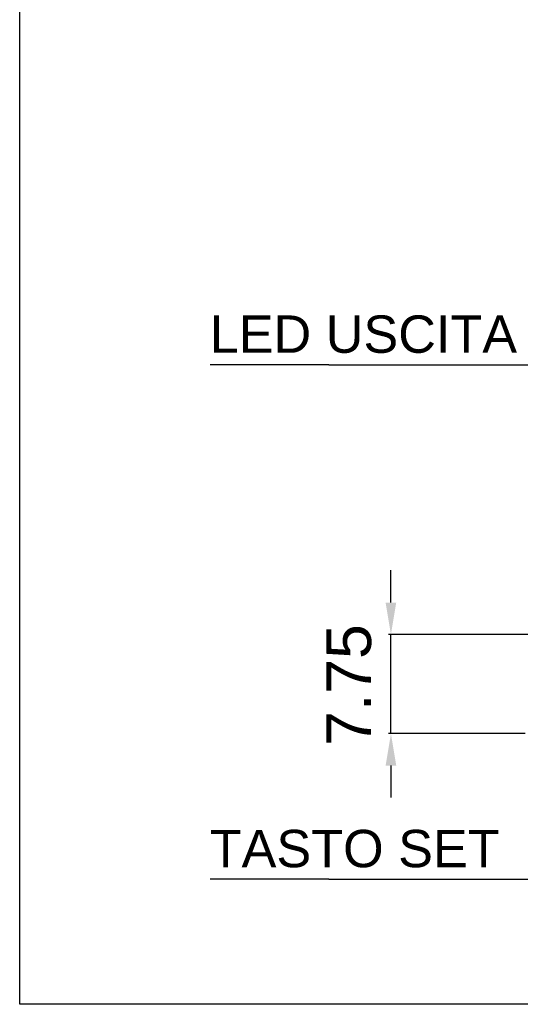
# Model space of a CAD drawing. Extents: x 2205 to 2615, y 964 to 1361.
# Tile 1 of 29: x 2205 to 2244, y 964 to 1041. Entities that reach past the tile are written whole.
import ezdxf

# ---------------------------------------------------------------- set-up
doc = ezdxf.new("R2010")
doc.units = 0
doc.header["$MEASUREMENT"] = 0
doc.linetypes.add('TRATTEGGIATA2', pattern=[0.375, 0.25, -0.125])
doc.layers.get('0').update_dxf_attribs({"linetype": 'CONTINUOUS'})
doc.layers.add('TRATTEGGIO', color=7, linetype='TRATTEGGIATA2')
doc.styles.add('QUOTE', font='ARIAL.TTF', dxfattribs={"height": 3.5})

msp = doc.modelspace()

# ---------------------------------------------------------------- linework, layer by layer
at = {"color": 7, "linetype": 'ByBlock'}
for p, q in [((2229.501, 1013.706), (2245.343, 1013.706)), ((2234.354, 995.106), (2234.354, 997.639)), ((2256.822, 992.606), (2234.174, 992.606)), ((2234.354, 984.856), (2234.354, 992.606)), ((2244.872, 984.856), (2234.174, 984.856)), ((2229.501, 973.458), (2245.343, 973.458))]:
    msp.add_line(p, q, dxfattribs=at)
at = {"color": 0, "linetype": 'ByBlock'}
msp.add_line((2234.354, 982.356), (2234.354, 979.856), dxfattribs=at)
at = {"color": 7, "linetype": 'ByBlock'}
for points in [[(2229.501, 1013.706), (2220.193, 1013.706)], [(2229.501, 973.458), (2220.193, 973.458)]]:
    msp.add_lwpolyline(points, dxfattribs=at)
msp.add_solid([(2233.937, 995.106), (2234.771, 995.106), (2234.354, 992.606)], dxfattribs=at)
at = {"color": 0, "linetype": 'ByBlock'}
msp.add_solid([(2233.937, 982.356), (2234.771, 982.356), (2234.354, 984.856)], dxfattribs=at)
at = {"layer": 'TRATTEGGIO', "color": 0, "linetype": 'ByBlock'}
msp.add_lwpolyline([(2205.289, 1162.316), (2410.317, 1162.316), (2410.317, 963.678), (2205.289, 963.678)], close=True, dxfattribs=at)

# ---------------------------------------------------------------- texts
at = {"color": 7, "linetype": 'Continuous', "char_height": 2.925, "attachment_point": 4}
for s, insert in [('{\\fArial|b0|i0|c0|p34;LED USCITA}', (2220.166, 1016.092)), ('{\\fArial|b0|i0|c0|p34;TASTO SET}', (2220.166, 975.844))]:
    msp.add_mtext(s, dxfattribs=dict(at, insert=insert))
at = {"color": 7, "linetype": 'ByBlock', "insert": (2231.074, 988.658), "char_height": 3.5, "attachment_point": 5, "rotation": 90, "style": 'QUOTE'}
msp.add_mtext('\\A2;7.75', dxfattribs=at)

doc.saveas('drawing.dxf')
